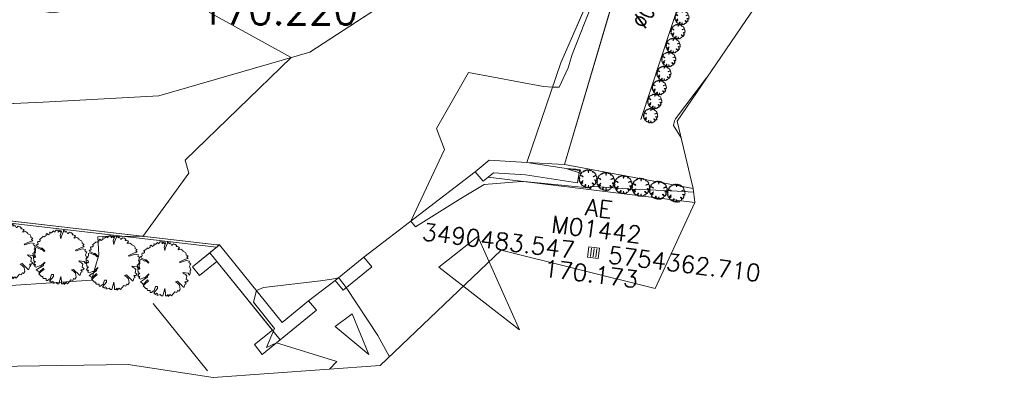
# Model space of a CAD drawing. Header units: metres. Extents: x 3490449 to 3490968, y 5754217 to 5754743.
# Tile 3 of 212: x 3490467 to 3490495, y 5754359 to 5754369. Entities that reach past the tile are written whole.
import ezdxf
from ezdxf.enums import TextEntityAlignment as Align

# ---------------------------------------------------------------- set-up
doc = ezdxf.new("R2010")
doc.units = ezdxf.units.M
doc.header["$LTSCALE"] = 0.25
doc.linetypes.add('Kartierung-07$0$AUSGEZOGEN', pattern=[0])
for name, color, linetype, lineweight, true_color in [('Kartierung-07$0$$BRUCH', 7, 'Continuous', 18, 0x82563a), ('Kartierung-07$0$$HOEHEN_Mittel', 7, 'Continuous', 18, 0x82563a), ('Kartierung-07$0$$P_INF_FL', 7, 'Kartierung-07$0$AUSGEZOGEN', 18, 0x82563a), ('Kartierung-07$0$$P_INF_H', 7, 'Kartierung-07$0$AUSGEZOGEN', 18, 0x82563a), ('Kartierung-07$0$$P_INF_NR', 7, 'Kartierung-07$0$AUSGEZOGEN', 18, 0x82563a), ('Kartierung-07$0$$P_INF_X', 7, 'Kartierung-07$0$AUSGEZOGEN', 18, 0x82563a), ('Kartierung-07$0$$PKT_AE', 7, 'Continuous', 18, 0x82563a), ('Kartierung-07$0$$PKT_HW', 7, 'Continuous', 18, 0x82563a), ('Kartierung-07$0$B_Befestigt', 7, 'Continuous', 18, 0x82563a), ('Kartierung-07$0$B_Gelaendeknick', 7, 'Continuous', 18, 0x82563a), ('Kartierung-07$0$B_Hecke', 7, 'Continuous', 18, 0x82563a), ('Kartierung-07$0$B_Mauer', 7, 'Kartierung-07$0$AUSGEZOGEN', 18, 0x82563a), ('Kartierung-07$0$B_Schrift_Baum_60Grad', 7, 'Continuous', 18, 0x82563a), ('Kartierung-07$0$B_Zaun', 7, 'Kartierung-07$0$AUSGEZOGEN', 18, 0x82563a), ('Kartierung-07$0$B_Zufahrt_Zugang', 7, 'Continuous', 18, 0x82563a), ('Kartierung-07$0$Hilfe_DGM', 7, 'Continuous', 18, 0x82563a), ('Kartierung-07$0$SYM_AE', 7, 'Kartierung-07$0$AUSGEZOGEN', 18, 0x82563a), ('Kartierung-07$0$SYM_HW', 7, 'Kartierung-07$0$AUSGEZOGEN', 18, 0x82563a)]:
    doc.layers.add(name, color=color, linetype=linetype, lineweight=lineweight, true_color=true_color)
doc.styles.add('Kartierung-07$0$STANDARD', font='romans.shx', dxfattribs={"width": 0.8})

# ---------------------------------------------------------------- blocks, each defined once
blk = doc.blocks.new('Kartierung-07$0$PKT_AE')
at = {"layer": 'Kartierung-07$0$SYM_AE'}
for p, q in [((-0.25, 0.25), (-0.25, -0.25)), ((0.25, 0.25), (-0.25, 0.25)), ((-0.125, 0.2), (-0.125, -0.2)), ((0, 0.2), (0, -0.2)), ((0.125, 0.2), (0.125, -0.2)), ((0.25, -0.25), (0.25, 0.25)), ((-0.25, -0.25), (0.25, -0.25))]:
    blk.add_line(p, q, dxfattribs=at)
at = {"layer": 'Kartierung-07$0$$P_INF_FL', "style": 'Kartierung-07$0$STANDARD'}
blk.add_attdef('CODE', text='', height=0.8, dxfattribs=at).set_placement((0, 1.7), align=Align.CENTER)
at = {"layer": 'Kartierung-07$0$$P_INF_H', "style": 'Kartierung-07$0$STANDARD'}
blk.add_attdef('H', text='', height=0.8, dxfattribs=at).set_placement((0, -1.4), align=Align.CENTER)
at = {"layer": 'Kartierung-07$0$$P_INF_NR', "style": 'Kartierung-07$0$STANDARD'}
blk.add_attdef('NR', text='', height=0.8, dxfattribs=at).set_placement((0, 0.7), align=Align.CENTER)
at = {"layer": 'Kartierung-07$0$$P_INF_X', "style": 'Kartierung-07$0$STANDARD'}
blk.add_attdef('X', text='', height=0.8, dxfattribs=at).set_placement((-0.9, -0.4), align=Align.RIGHT)
blk.add_attdef('Y', (0.7, -0.4), '', height=0.8, dxfattribs=at)
blk = doc.blocks.new('Kartierung-07$0$PKT_HW')
at = {"layer": 'Kartierung-07$0$SYM_HW'}
for p, q in [((-0.15, 0), (-0.2, 0)), ((0.15, 0), (0.2, 0))]:
    blk.add_line(p, q, dxfattribs=at)
blk.add_circle((0, 0), 0.2, dxfattribs=at)
at = {"layer": 'Kartierung-07$0$$P_INF_FL', "style": 'Kartierung-07$0$STANDARD'}
blk.add_attdef('CODE', text='', height=0.8, dxfattribs=at).set_placement((0, 1.7), align=Align.CENTER)
at = {"layer": 'Kartierung-07$0$$P_INF_H', "style": 'Kartierung-07$0$STANDARD'}
blk.add_attdef('H', text='', height=0.8, dxfattribs=at).set_placement((0, -1.4), align=Align.CENTER)
at = {"layer": 'Kartierung-07$0$$P_INF_NR', "style": 'Kartierung-07$0$STANDARD'}
blk.add_attdef('NR', text='', height=0.8, dxfattribs=at).set_placement((0, 0.7), align=Align.CENTER)
at = {"layer": 'Kartierung-07$0$$P_INF_X', "style": 'Kartierung-07$0$STANDARD'}
blk.add_attdef('X', text='', height=0.8, dxfattribs=at).set_placement((-0.9, -0.4), align=Align.RIGHT)
blk.add_attdef('Y', (0.7, -0.4), '', height=0.8, dxfattribs=at)
blk = doc.blocks.new('Kartierung-07$0$Zufahrt')
at = {"layer": 'Kartierung-07$0$B_Zufahrt_Zugang'}
for p, q in [((-0.7, -2.8), (0, 0)), ((0, 0), (0.7, -2.8)), ((-0.7, -2.8), (0.7, -2.8))]:
    blk.add_line(p, q, dxfattribs=at)
blk = doc.blocks.new('Kartierung-07$0$Zugang')
at = {"layer": 'Kartierung-07$0$B_Zufahrt_Zugang'}
for p, q in [((-0.3, -1.2), (0, 0)), ((0, 0), (0.3, -1.2)), ((-0.3, -1.2), (0.3, -1.2))]:
    blk.add_line(p, q, dxfattribs=at)
blk = doc.blocks.new('Kartierung-07$0$Hecke')
at = {"layer": 'Kartierung-07$0$B_Hecke'}
blk.add_lwpolyline([(-0.447, -0.197), (-0.472, -0.185), (-0.46, -0.147), (-0.472, -0.147), (-0.485, -0.16), (-0.497, -0.135), (-0.485, -0.122), (-0.485, -0.11), (-0.46, -0.085), (-0.485, -0.085), (-0.497, -0.06), (-0.485, -0.06), (-0.497, -0.035), (-0.497, -0.01), (-0.485, 0.003), (-0.485, -0.01), (-0.472, -0.01), (-0.46, 0.003), (-0.472, 0.04), (-0.497, 0.028), (-0.51, 0.065), (-0.472, 0.09), (-0.485, 0.103), (-0.46, 0.115), (-0.46, 0.14), (-0.46, 0.165), (-0.435, 0.178), (-0.36, 0.14), (-0.347, 0.153), (-0.297, 0.103), (-0.285, 0.115), (-0.335, 0.165), (-0.36, 0.165), (-0.435, 0.203), (-0.447, 0.228), (-0.422, 0.228), (-0.41, 0.24), (-0.422, 0.278), (-0.41, 0.29), (-0.385, 0.29), (-0.372, 0.303), (-0.372, 0.328), (-0.385, 0.328), (-0.322, 0.378), (-0.322, 0.39), (-0.297, 0.378), (-0.26, 0.403), (-0.26, 0.428), (-0.247, 0.44), (-0.222, 0.415), (-0.185, 0.44), (-0.197, 0.465), (-0.185, 0.465), (-0.16, 0.453), (-0.135, 0.478), (-0.122, 0.49), (-0.097, 0.465), (-0.085, 0.49), (-0.072, 0.503), (-0.035, 0.503), (-0.035, 0.465), (-0.022, 0.478), (0.003, 0.503), (0.003, 0.478), (0.015, 0.465), (0.028, 0.49), (0.028, 0.478), (0.003, 0.403), (0.015, 0.34), (0.028, 0.39), (0.065, 0.478), (0.065, 0.503), (0.09, 0.49), (0.09, 0.478), (0.103, 0.465), (0.115, 0.49), (0.128, 0.465), (0.14, 0.44), (0.153, 0.44), (0.178, 0.465), (0.203, 0.453), (0.215, 0.453), (0.24, 0.428), (0.228, 0.415), (0.253, 0.415), (0.278, 0.403), (0.29, 0.39), (0.265, 0.365), (0.265, 0.353), (0.315, 0.365), (0.353, 0.34), (0.353, 0.328), (0.403, 0.303), (0.415, 0.278), (0.415, 0.253), (0.453, 0.24), (0.428, 0.215), (0.453, 0.19), (0.403, 0.178), (0.29, 0.128), (0.303, 0.115), (0.415, 0.153), (0.478, 0.14), (0.465, 0.115), (0.503, 0.09), (0.49, 0.078), (0.49, 0.065), (0.478, 0.04), (0.503, -0.022), (0.49, -0.035), (0.49, -0.097), (0.478, -0.122), (0.453, -0.085), (0.353, -0.072), (0.378, -0.097), (0.403, -0.11), (0.428, -0.135), (0.415, -0.197), (0.453, -0.222), (0.428, -0.247), (0.39, -0.247), (0.415, -0.285), (0.39, -0.297), (0.378, -0.347), (0.365, -0.347), (0.253, -0.235), (0.215, -0.247), (0.253, -0.272), (0.29, -0.31), (0.303, -0.385), (0.278, -0.422), (0.253, -0.41), (0.24, -0.447), (0.203, -0.435), (0.14, -0.51), (0.115, -0.485), (0.078, -0.522), (0.078, -0.485), (0.053, -0.51), (0.028, -0.51), (0.028, -0.46), (0.015, -0.372), (-0.022, -0.51), (-0.047, -0.51), (-0.072, -0.485), (-0.11, -0.497), (-0.135, -0.497), (-0.122, -0.472), (-0.147, -0.46), (-0.16, -0.485), (-0.197, -0.46), (-0.122, -0.372), (-0.122, -0.335), (-0.16, -0.335), (-0.185, -0.41), (-0.235, -0.447), (-0.26, -0.447), (-0.26, -0.41), (-0.31, -0.41), (-0.322, -0.397), (-0.322, -0.372), (-0.347, -0.372), (-0.397, -0.322), (-0.347, -0.272), (-0.297, -0.235), (-0.31, -0.21), (-0.397, -0.297), (-0.41, -0.272), (-0.447, -0.247), (-0.31, -0.16), (-0.31, -0.135), (-0.285, -0.11), (-0.285, -0.097), (-0.36, -0.172), (-0.385, -0.172), (-0.447, -0.197)], dxfattribs=at)

msp = doc.modelspace()

# ---------------------------------------------------------------- linework, layer by layer
at = {"layer": 'Kartierung-07$0$$BRUCH', "ltscale": 0.02}
for p, q in [((3490484.883, 5754366.465), (3490489.726, 5754381.247)), ((3490482.73, 5754365.2), (3490484.945, 5754372.72)), ((3490484.249, 5754371.804), (3490482.628, 5754368.07)), ((3490479.311, 5754370.823), (3490475.556, 5754368.369)), ((3490475.556, 5754368.369), (3490471.301, 5754367.133)), ((3490482.628, 5754368.07), (3490481.665, 5754365.251)), ((3490471.301, 5754367.133), (3490468.042, 5754366.956)), ((3490468.042, 5754366.956), (3490463.007, 5754366.731)), ((3490480.214, 5754364.994), (3490480.606, 5754365.323)), ((3490480.606, 5754365.323), (3490481.665, 5754365.251)), ((3490481.665, 5754365.251), (3490483.15, 5754365.027)), ((3490482.73, 5754365.2), (3490481.665, 5754365.251)), ((3490486.355, 5754364.52), (3490482.73, 5754365.2)), ((3490480.214, 5754364.994), (3490477.077, 5754362.583)), ((3490480.214, 5754364.994), (3490480.439, 5754364.726)), ((3490480.439, 5754364.726), (3490480.58, 5754364.844)), ((3490486.399, 5754364.13), (3490480.58, 5754364.844)), ((3490472.929, 5754362.928), (3490464.584, 5754363.901)), ((3490472.245, 5754362.315), (3490473.006, 5754362.929)), ((3490472.929, 5754362.928), (3490473.006, 5754362.929)), ((3490473.006, 5754362.929), (3490474.77, 5754360.742)), ((3490476.27, 5754361.929), (3490477.077, 5754362.583)), ((3490477.077, 5754362.583), (3490477.297, 5754362.311)), ((3490472.245, 5754362.315), (3490472.442, 5754362.07)), ((3490472.442, 5754362.07), (3490472.931, 5754362.464)), ((3490472.931, 5754362.464), (3490474.496, 5754360.524)), ((3490477.297, 5754362.311), (3490476.49, 5754361.657)), ((3490476.27, 5754361.929), (3490475.519, 5754361.356)), ((3490476.27, 5754361.929), (3490476.49, 5754361.657)), ((3490471.135, 5754361.272), (3490472.666, 5754359.372)), ((3490474.77, 5754360.742), (3490475.519, 5754361.356)), ((3490475.519, 5754361.356), (3490475.741, 5754361.085)), ((3490474.213, 5754359.84), (3490475.741, 5754361.085)), ((3490473.99, 5754360.116), (3490474.496, 5754360.524)), ((3490474.213, 5754359.84), (3490473.99, 5754360.116))]:
    msp.add_line(p, q, dxfattribs=at)
at = {"layer": 'Kartierung-07$0$$HOEHEN_Mittel', "ltscale": 0.02}
for points in [[(3490484.208, 5754371.523), (3490483.291, 5754369.185), (3490482.946, 5754368.304), (3490482.827, 5754367.929), (3490482.576, 5754367.379), (3490482.392, 5754367.379), (3490482.132, 5754367.396), (3490480.024, 5754367.795), (3490479.121, 5754366.219), (3490479.346, 5754365.623), (3490478.398, 5754363.598), (3490478.525, 5754363.441), (3490479.811, 5754364.243), (3490480.462, 5754364.638), (3490481.508, 5754364.715), (3490481.688, 5754364.708), (3490483.408, 5754364.536), (3490483.472, 5754364.515), (3490483.452, 5754364.581), (3490483.718, 5754364.568), (3490484.625, 5754364.505), (3490485.749, 5754364.457), (3490486.366, 5754364.418)], [(3490467.125, 5754361.785), (3490469.397, 5754361.939), (3490469.604, 5754362.651), (3490469.574, 5754363.157), (3490469.913, 5754363.178), (3490470.843, 5754363.171), (3490472.145, 5754364.953), (3490472.035, 5754365.322), (3490475.024, 5754368.214), (3490472.721, 5754369.492), (3490472.363, 5754370.476), (3490470.936, 5754369.918), (3490470.87, 5754369.89), (3490470.743, 5754369.869), (3490468.31, 5754369.481), (3490468.122, 5754369.51), (3490464.865, 5754369.914)], [(3490486.733, 5754367.643), (3490485.853, 5754366.487), (3490485.825, 5754366.427), (3490485.797, 5754366.301), (3490486.017, 5754365.948)], [(3490483.172, 5754365.045), (3490483.044, 5754365.071), (3490482.779, 5754365.083), (3490483.204, 5754364.942), (3490483.172, 5754365.045)], [(3490476.104, 5754359.423), (3490476.313, 5754359.64), (3490474.612, 5754360.165), (3490474.332, 5754360.033), (3490474.555, 5754360.571), (3490473.962, 5754361.317), (3490474.045, 5754361.641), (3490474.244, 5754361.731), (3490475.856, 5754361.913), (3490476.17, 5754361.96), (3490476.36, 5754362.002), (3490476.384, 5754361.971), (3490476.58, 5754361.73), (3490477.465, 5754360.372), (3490477.797, 5754359.772)]]:
    msp.add_lwpolyline(points, dxfattribs=at)
at = {"layer": 'Kartierung-07$0$B_Befestigt', "ltscale": 0.02}
for points in [[(3490489.445, 5754383.997), (3490486.939, 5754378.479), (3490485.259, 5754374.83), (3490484.515, 5754372.489), (3490484.249, 5754371.804), (3490482.628, 5754368.07), (3490481.665, 5754365.251)], [(3490486.399, 5754364.13), (3490480.58, 5754364.844)], [(3490472.929, 5754362.928), (3490464.584, 5754363.901), (3490463.172, 5754362.698), (3490460.154, 5754360.135)], [(3490471.135, 5754361.272), (3490472.666, 5754359.372)]]:
    msp.add_lwpolyline(points, dxfattribs=at)
for points, elevation in [([(3490480.214, 5754364.994), (3490477.077, 5754362.583)], 170.322), ([(3490472.929, 5754362.928), (3490473.006, 5754362.929)], 170.226), ([(3490476.27, 5754361.929), (3490475.519, 5754361.356)], 170.302)]:
    msp.add_lwpolyline(points, dxfattribs=dict(at, elevation=elevation))
at = {"layer": 'Kartierung-07$0$B_Gelaendeknick', "ltscale": 0.02, "elevation": 170.266}
msp.add_lwpolyline([(3490482.673, 5754375.916), (3490481.191, 5754373.567), (3490479.311, 5754370.823), (3490475.556, 5754368.369), (3490471.301, 5754367.133), (3490468.042, 5754366.956), (3490463.007, 5754366.731), (3490458.11, 5754366.681)], dxfattribs=at)
at = {"layer": 'Kartierung-07$0$B_Mauer', "ltscale": 0.02}
for points in [[(3490480.214, 5754364.994), (3490480.606, 5754365.323), (3490481.665, 5754365.251), (3490483.15, 5754365.027)], [(3490480.439, 5754364.726), (3490480.58, 5754364.844)], [(3490480.58, 5754364.844), (3490480.723, 5754364.964), (3490481.627, 5754364.903), (3490483.098, 5754364.681)], [(3490472.734, 5754362.709), (3490473.006, 5754362.929)], [(3490472.245, 5754362.315), (3490472.734, 5754362.709)], [(3490475.741, 5754361.085), (3490474.719, 5754360.248), (3490472.734, 5754362.709)], [(3490472.245, 5754362.315), (3490472.442, 5754362.07)], [(3490477.297, 5754362.311), (3490476.49, 5754361.657)], [(3490474.213, 5754359.84), (3490473.99, 5754360.116)], [(3490474.213, 5754359.84), (3490474.719, 5754360.248)]]:
    msp.add_lwpolyline(points, dxfattribs=at)
for points, elevation in [([(3490480.214, 5754364.994), (3490480.439, 5754364.726)], 170.322), ([(3490483.15, 5754365.027), (3490483.098, 5754364.681)], 170.42), ([(3490473.006, 5754362.929), (3490474.77, 5754360.742), (3490475.519, 5754361.356)], 170.334), ([(3490476.27, 5754361.929), (3490477.077, 5754362.583)], 170.284), ([(3490477.077, 5754362.583), (3490477.297, 5754362.311)], 170.284), ([(3490472.442, 5754362.07), (3490472.931, 5754362.464)], 170.285), ([(3490476.27, 5754361.929), (3490476.49, 5754361.657)], 170.302), ([(3490475.519, 5754361.356), (3490475.741, 5754361.085)], 170.334), ([(3490473.99, 5754360.116), (3490474.496, 5754360.524)], 170.288)]:
    msp.add_lwpolyline(points, dxfattribs=dict(at, elevation=elevation))
at = {"layer": 'Kartierung-07$0$B_Zaun', "ltscale": 0.02}
for points in [[(3490486.355, 5754364.52), (3490482.73, 5754365.2), (3490484.945, 5754372.72), (3490487.48, 5754378.146), (3490489.741, 5754383.268)], [(3490460.193, 5754360.089), (3490463.211, 5754362.652), (3490464.603, 5754363.838), (3490472.922, 5754362.868)]]:
    msp.add_lwpolyline(points, dxfattribs=at)
at = {"layer": 'Kartierung-07$0$B_Zaun', "ltscale": 0.02, "elevation": 170.341}
msp.add_lwpolyline([(3490482.73, 5754365.2), (3490481.665, 5754365.251)], dxfattribs=at)
at = {"layer": 'Kartierung-07$0$Hilfe_DGM', "ltscale": 0.02}
msp.add_lwpolyline([(3490496.942, 5754370.229), (3490488.806, 5754370.692), (3490485.904, 5754366.424), (3490486.355, 5754364.52), (3490486.399, 5754364.13), (3490485.281, 5754361.699), (3490480.942, 5754362.779), (3490477.538, 5754359.524), (3490472.826, 5754359.193), (3490470.432, 5754359.556), (3490464.803, 5754359.467)], dxfattribs=at)

# ---------------------------------------------------------------- block references
at = {"layer": 'Kartierung-07$0$$PKT_AE', "xscale": 0.6000000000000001, "yscale": 0.6000000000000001, "zscale": 0.6000000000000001, "rotation": 352.942696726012}
msp.add_blockref('Kartierung-07$0$PKT_AE', (3490483.547, 5754362.71, 170.173), dxfattribs=at).add_auto_attribs({'Y': '5754362.710', 'X': '3490483.547', 'H': '170.173', 'CODE': 'AE', 'NR': 'M01442'})
at = {"layer": 'Kartierung-07$0$$PKT_HW'}
msp.add_blockref('Kartierung-07$0$PKT_HW', (3490474.675, 5754370.549, 170.22), dxfattribs=at).add_auto_attribs({'Y': '5754370.549', 'X': '3490474.675', 'H': '170.220', 'CODE': 'HW', 'NR': 'M01466'})
at = {"layer": 'Kartierung-07$0$B_Hecke', "ltscale": 0.02}
for p, xscale, yscale, zscale in [((3490486.036, 5754369.352), 0.3999999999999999, 0.3999999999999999, 0.3999999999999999), ((3490485.927, 5754368.953), 0.3999999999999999, 0.3999999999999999, 0.3999999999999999), ((3490485.787, 5754368.556), 0.3999999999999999, 0.3999999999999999, 0.3999999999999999), ((3490485.665, 5754368.168), 0.4, 0.4, 0.4), ((3490485.532, 5754367.771), 0.4, 0.4, 0.4), ((3490485.399, 5754367.373), 0.4, 0.4, 0.4), ((3490485.272, 5754366.983), 0.4, 0.4, 0.4), ((3490485.155, 5754366.578), 0.4, 0.4, 0.4), ((3490483.393, 5754364.798), 0.5, 0.5, 0.5), ((3490483.891, 5754364.722), 0.5, 0.5, 0.5), ((3490484.384, 5754364.636), 0.5, 0.5, 0.5), ((3490484.877, 5754364.558), 0.5, 0.5, 0.5), ((3490485.375, 5754364.476), 0.5, 0.5, 0.5), ((3490485.878, 5754364.395), 0.5, 0.5, 0.5), ((3490467.068, 5754362.76), 1.5, 1.5, 1.5), ((3490468.51, 5754362.593), 1.5, 1.5, 1.5), ((3490470.004, 5754362.436), 1.5, 1.5, 1.5), ((3490471.447, 5754362.259), 1.5, 1.5, 1.5)]:
    msp.add_blockref('Kartierung-07$0$Hecke', p, dxfattribs=dict(at, xscale=xscale, yscale=yscale, zscale=zscale))
at = {"layer": 'Kartierung-07$0$B_Zufahrt_Zugang', "ltscale": 0.02}
for name, p, rotation in [('Kartierung-07$0$Zufahrt', (3490481.463, 5754360.533), 218.1158735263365), ('Kartierung-07$0$Zugang', (3490477.217, 5754359.839), 216.385702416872)]:
    msp.add_blockref(name, p, dxfattribs=dict(at, rotation=rotation))

# ---------------------------------------------------------------- texts
at = {"layer": 'Kartierung-07$0$B_Schrift_Baum_60Grad', "insert": (3490484.604, 5754369.224, 231.728), "char_height": 0.45, "width": 4.84331, "attachment_point": 1, "rotation": 60, "style": 'Kartierung-07$0$STANDARD'}
msp.add_mtext('%%C0.70', dxfattribs=at)

doc.saveas('drawing.dxf')
